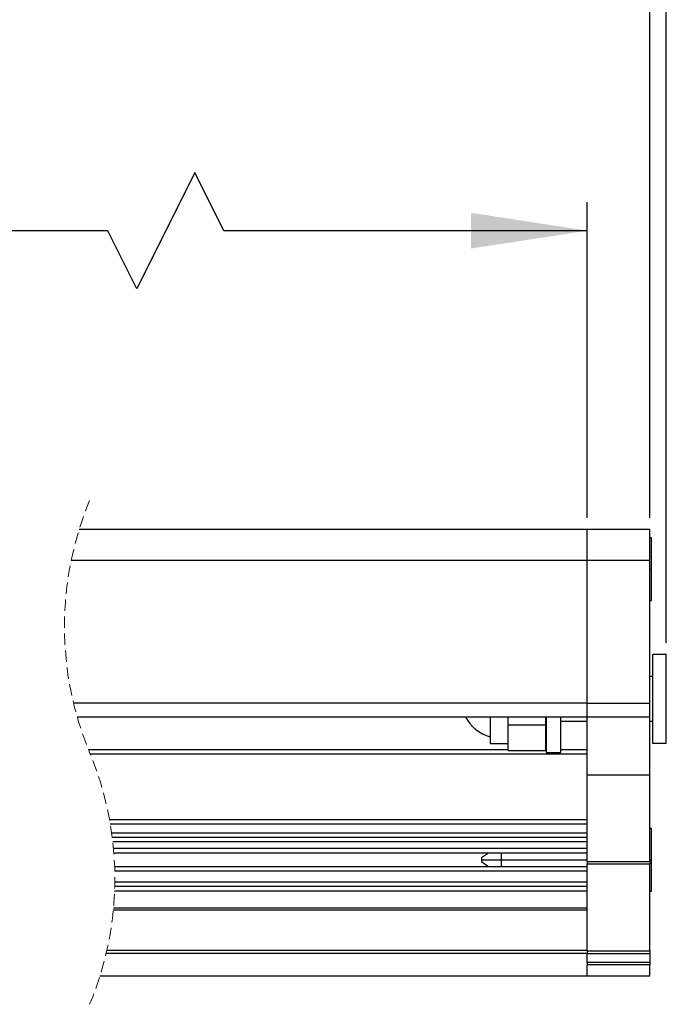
# Model space of a CAD drawing. Header units: millimetres. Extents: x 0 to 1118, y 0 to 864.
# Tile 6 of 22: x 285 to 358, y 552 to 662. Entities that reach past the tile are written whole.
import ezdxf

# ---------------------------------------------------------------- set-up
doc = ezdxf.new("R2010")
doc.units = ezdxf.units.MM
doc.linetypes.add('HIDDEN', pattern=[1.905, 1.27, -0.635])
doc.layers.add('DIMENSIONS', color=140, linetype='Continuous', lineweight=25)
doc.styles.add('SLDTEXTSTYLE0', font='TXT', dxfattribs={"width": 0.75})
doc.dimstyles.new('SLDDIMSTYLE1', dxfattribs={"dimtxt": 13, "dimasz": 13, "dimexe": 0, "dimexo": 0.0625, "dimgap": 3.25, "dimtad": 0, "dimtih": 1, "dimtoh": 1, "dimdec": 1, "dimrnd": 1e-09, "dimzin": 4, "dimdsep": 46, "dimtxsty": 'SLDTEXTSTYLE0', "dimsah": 1, "dimcen": 0.09, "dimadec": 0, "dimazin": 1, "dimtfac": 1, "dimtdec": 1, "dimtofl": 0, "dimtmove": 0, "dimatfit": 3, "dimfxl": 0, "dimfrac": 2, "dimtolj": 1, "dimtzin": 12, "dimarcsym": 0})
doc.dimstyles.new('SLDDIMSTYLE5', dxfattribs={"dimtxt": 13, "dimasz": 13, "dimexe": 0, "dimexo": 0.0625, "dimgap": 3.25, "dimtad": 0, "dimtih": 1, "dimtoh": 1, "dimdec": 1, "dimrnd": 1e-09, "dimzin": 12, "dimdsep": 46, "dimtxsty": 'SLDTEXTSTYLE0', "dimsah": 1, "dimcen": 0.09, "dimadec": 0, "dimazin": 3, "dimtfac": 1, "dimtdec": 1, "dimtofl": 0, "dimtmove": 0, "dimatfit": 3, "dimfxl": 0, "dimfrac": 2, "dimtolj": 1, "dimtzin": 12, "dimarcsym": 0})

# ---------------------------------------------------------------- blocks, each defined once
blk = doc.blocks.new('_D_16')
at = {"layer": 'DIMENSIONS'}
for p, q in [((304.78, 644.85), (298.28, 631.85)), ((308.03, 638.35), (304.78, 644.85)), ((160.11, 606.24), (160.11, 641.53)), ((348.67, 606.24), (348.67, 641.53)), ((219.83, 640.27), (215.87, 640.27)), ((215.87, 640.27), (215.87, 619.63)), ((263.06, 640.27), (267.02, 640.27)), ((267.02, 640.27), (267.02, 619.63)), ((160.11, 638.35), (209.27, 638.35)), ((295.03, 638.35), (273.62, 638.35)), ((298.28, 631.85), (295.03, 638.35)), ((348.67, 638.35), (308.03, 638.35)), ((215.87, 619.63), (219.83, 619.63)), ((267.02, 619.63), (263.06, 619.63))]:
    blk.add_line(p, q, dxfattribs=at)
for points in [[(160.11, 638.35), (173.11, 636.35), (173.11, 640.35)], [(348.67, 638.35), (335.67, 640.35), (335.67, 636.35)]]:
    blk.add_solid(points, dxfattribs=at)
at = {"layer": 'DIMENSIONS', "char_height": 13, "attachment_point": 1, "style": 'SLDTEXTSTYLE0'}
for s, insert in [('350.0', (219.83, 659.66)), ('13.78', (219.83, 636.39))]:
    blk.add_mtext(s, dxfattribs=dict(at, insert=insert))
blk = doc.blocks.new('_D_18')
at = {"layer": 'DIMENSIONS'}
for p, q in [((304.85, 695.3), (298.35, 682.3)), ((308.1, 688.8), (304.85, 695.3)), ((157.11, 602.74), (157.11, 691.97)), ((355.67, 606.24), (355.67, 691.97)), ((219.83, 690.71), (215.87, 690.71)), ((215.87, 690.71), (215.87, 670.07)), ((263.06, 690.71), (267.02, 690.71)), ((267.02, 690.71), (267.02, 670.07)), ((157.11, 688.8), (209.27, 688.8)), ((295.1, 688.8), (273.62, 688.8)), ((298.35, 682.3), (295.1, 688.8)), ((355.67, 688.8), (308.1, 688.8)), ((215.87, 670.07), (219.83, 670.07)), ((267.02, 670.07), (263.06, 670.07))]:
    blk.add_line(p, q, dxfattribs=at)
for points in [[(157.11, 688.8), (170.11, 686.8), (170.11, 690.8)], [(355.67, 688.8), (342.67, 690.8), (342.67, 686.8)]]:
    blk.add_solid(points, dxfattribs=at)
at = {"layer": 'DIMENSIONS', "char_height": 13, "attachment_point": 1, "style": 'SLDTEXTSTYLE0'}
for s, insert in [('360.0', (219.83, 710.11)), ('14.17', (219.83, 686.83))]:
    blk.add_mtext(s, dxfattribs=dict(at, insert=insert))
blk = doc.blocks.new('_D_20')
at = {"layer": 'DIMENSIONS'}
for p, q in [((298.73, 742.84), (295.48, 736.34)), ((305.23, 729.84), (298.73, 742.84)), ((157.11, 602.74), (157.11, 739.52)), ((357.5, 592.24), (357.5, 739.52)), ((219.83, 738.26), (215.87, 738.26)), ((215.87, 738.26), (215.87, 717.62)), ((263.06, 738.26), (267.02, 738.26)), ((267.02, 738.26), (267.02, 717.62)), ((157.11, 736.34), (209.27, 736.34)), ((295.48, 736.34), (273.62, 736.34)), ((308.48, 736.34), (305.23, 729.84)), ((357.5, 736.34), (308.48, 736.34)), ((215.87, 717.62), (219.83, 717.62)), ((267.02, 717.62), (263.06, 717.62))]:
    blk.add_line(p, q, dxfattribs=at)
for points in [[(157.11, 736.34), (170.11, 734.34), (170.11, 738.34)], [(357.5, 736.34), (344.5, 738.34), (344.5, 734.34)]]:
    blk.add_solid(points, dxfattribs=at)
at = {"layer": 'DIMENSIONS', "char_height": 13, "attachment_point": 1, "style": 'SLDTEXTSTYLE0'}
for s, insert in [('361.8', (219.83, 757.65)), ('14.25', (219.83, 734.38))]:
    blk.add_mtext(s, dxfattribs=dict(at, insert=insert))

msp = doc.modelspace()

# ---------------------------------------------------------------- linework, layer by layer
for p, q in [((291.85181, 604.96979), (348.67005, 604.96979)), ((348.67005, 604.96979), (355.67002, 604.96979)), ((348.67005, 601.4698), (348.67005, 604.96979)), ((355.67002, 601.4698), (355.67002, 604.96979)), ((355.8455, 603.9698), (355.67002, 603.9698)), ((355.8455, 600.46979), (355.8455, 603.9698)), ((290.94635, 601.4698), (348.67005, 601.4698)), ((348.67005, 601.4698), (355.67002, 601.4698)), ((348.67005, 585.4698), (348.67005, 601.4698)), ((355.67002, 585.4698), (355.67002, 601.4698)), ((355.67002, 600.46979), (355.8455, 600.46979)), ((355.8455, 596.9698), (355.8455, 600.46979)), ((355.67002, 596.9698), (355.8455, 596.9698)), ((356.00405, 590.96979), (357.50406, 590.96979)), ((356.00405, 580.9698), (356.00405, 590.96979)), ((357.50406, 580.9698), (357.50406, 590.96979)), ((356.00405, 588.46979), (355.67002, 588.46979)), ((348.67005, 585.4698), (291.20937, 585.4698)), ((348.67005, 585.4698), (355.67002, 585.4698)), ((348.67005, 583.96979), (348.67005, 585.4698)), ((355.67002, 583.96979), (355.67002, 585.4698)), ((291.60493, 583.96979), (348.67005, 583.96979)), ((337.8195, 583.96979), (337.8195, 580.9698)), ((339.8196, 583.07507), (339.8196, 583.96979)), ((344.03007, 583.07507), (344.03007, 583.96979)), ((344.05606, 583.96979), (344.05606, 579.96981)), ((345.65609, 583.96979), (345.65609, 579.96981)), ((348.67005, 583.96979), (355.67002, 583.96979)), ((348.67005, 577.46979), (348.67005, 583.96979)), ((355.67002, 577.46979), (355.67002, 583.96979)), ((339.8196, 583.07507), (344.03007, 583.07507)), ((339.8196, 580.18034), (339.8196, 583.07507)), ((344.03007, 583.4698), (344.05606, 583.4698)), ((344.03007, 580.18034), (344.03007, 583.07507)), ((345.65609, 583.4698), (348.67005, 583.4698)), ((355.67002, 583.4698), (356.00405, 583.4698)), ((337.8195, 580.9698), (339.8196, 580.9698)), ((357.50406, 580.9698), (356.00405, 580.9698)), ((292.86223, 580.31981), (339.8196, 580.31981)), ((293.06807, 579.81979), (348.67005, 579.81979)), ((339.8196, 580.18034), (344.03007, 580.18034)), ((344.03007, 580.31981), (344.05606, 580.31981)), ((344.05606, 579.96981), (345.65609, 579.96981)), ((345.65609, 580.31981), (348.67005, 580.31981)), ((348.67005, 577.46979), (355.67002, 577.46979)), ((348.67005, 567.76269), (348.67005, 577.46979)), ((355.67002, 567.76269), (355.67002, 577.46979)), ((295.2262, 572.46979), (348.67005, 572.46979)), ((295.31404, 571.9698), (348.67005, 571.9698)), ((295.46841, 570.96981), (348.67005, 570.96981)), ((355.8455, 571.4698), (355.67002, 571.4698)), ((355.8455, 567.96979), (355.8455, 571.4698)), ((348.67005, 570.46979), (295.53503, 570.46979)), ((348.67005, 569.96979), (295.59467, 569.96979)), ((348.67005, 569.21979), (295.67108, 569.21979)), ((348.67005, 568.71979), (295.71338, 568.71979)), ((337.63104, 568.71979), (336.84556, 568.16979)), ((339.05916, 567.96979), (339.05916, 568.71979)), ((336.84556, 568.16979), (336.84556, 567.96979)), ((336.84556, 567.96979), (336.84556, 567.76979)), ((336.84556, 567.96979), (339.05916, 567.96979)), ((336.84556, 567.76979), (337.63104, 567.21981)), ((339.05916, 567.21981), (339.05916, 567.96979)), ((339.05916, 567.96979), (348.67005, 567.96979)), ((348.67005, 567.76269), (355.67002, 567.76269)), ((348.67005, 567.76269), (348.67005, 567.46979)), ((355.67002, 567.46979), (348.67005, 567.46979)), ((348.67005, 557.7627), (348.67005, 567.46979)), ((355.67002, 567.96979), (355.8455, 567.96979)), ((355.67002, 567.76269), (355.67002, 567.46979)), ((355.67002, 557.7627), (355.67002, 567.46979)), ((355.8455, 564.4698), (355.8455, 567.96979)), ((295.79903, 567.21981), (348.67005, 567.21981)), ((295.81388, 566.71979), (348.67005, 566.71979)), ((348.67005, 565.46979), (295.82113, 565.46979)), ((348.67005, 564.4698), (295.7962, 564.4698)), ((348.67005, 564.9698), (295.81208, 564.9698)), ((355.67002, 564.4698), (355.8455, 564.4698)), ((348.67005, 562.34603), (295.65235, 562.34603)), ((295.67588, 562.59768), (348.67005, 562.59768)), ((348.67005, 557.4698), (294.84429, 557.4698)), ((294.93051, 557.84397), (348.67005, 557.84397)), ((348.67005, 557.7627), (355.67002, 557.7627)), ((348.67005, 557.7627), (348.67005, 557.4698)), ((348.67005, 557.4698), (355.67002, 557.4698)), ((348.67005, 556.46979), (348.67005, 557.4698)), ((355.67002, 557.7627), (355.67002, 557.4698)), ((355.67002, 557.4698), (355.67002, 556.46979)), ((355.67002, 556.46979), (348.67005, 556.46979)), ((348.67005, 556.46979), (348.67005, 556.2198)), ((355.67002, 556.46979), (355.67002, 556.2198)), ((355.67002, 556.2198), (348.67005, 556.2198)), ((348.67005, 554.96981), (348.67005, 556.2198)), ((355.67002, 554.96981), (355.67002, 556.2198)), ((294.16009, 554.96981), (348.67005, 554.96981)), ((348.67005, 554.96981), (355.67002, 554.96981))]:
    msp.add_line(p, q)
at = {"color": 7, "linetype": 'HIDDEN', "lineweight": 18}
for centre, start, end in [((326.81594, 594.05729), 157.3801351, 202.6198649), ((259.19596, 565.8823), 337.3801351, 22.6198649)]:
    msp.add_arc(centre, 36.62749, start, end, dxfattribs=at)
msp.add_arc((338.99052, 585.97036), 4.42243, 206.8957307, 254.4981279)

# ---------------------------------------------------------------- dimensions: what is measured, and where the dimension line sits
at = {"layer": 'DIMENSIONS'}
dim = msp.add_linear_dim(base=(157.1074, 736.34116), p1=(357.50406, 590.9698), p2=(157.1074, 601.4698), text='361.8', dimstyle='SLDDIMSTYLE5', dxfattribs=at)
dim.commit()
dim.dimension.update_dxf_attribs({"geometry": '_D_20', "text_midpoint": (241.44326, 736.34116), "dimtype": 160})
for base, p1, p2, text, picture, middle in [((355.66999, 688.79576), (157.1074, 601.4698), (355.66999, 604.9698), '360.0', '_D_18', (241.44326, 688.79576)), ((348.66999, 638.35172), (160.1074, 604.9698), (348.66999, 604.9698), '350.0', '_D_16', (241.44326, 638.35172))]:
    dim = msp.add_linear_dim(base=base, p1=p1, p2=p2, angle=0, text=text, dimstyle='SLDDIMSTYLE1', dxfattribs=at)
    dim.commit()
    dim.dimension.update_dxf_attribs({"geometry": picture, "text_midpoint": middle, "dimtype": 160})

doc.saveas('drawing.dxf')
